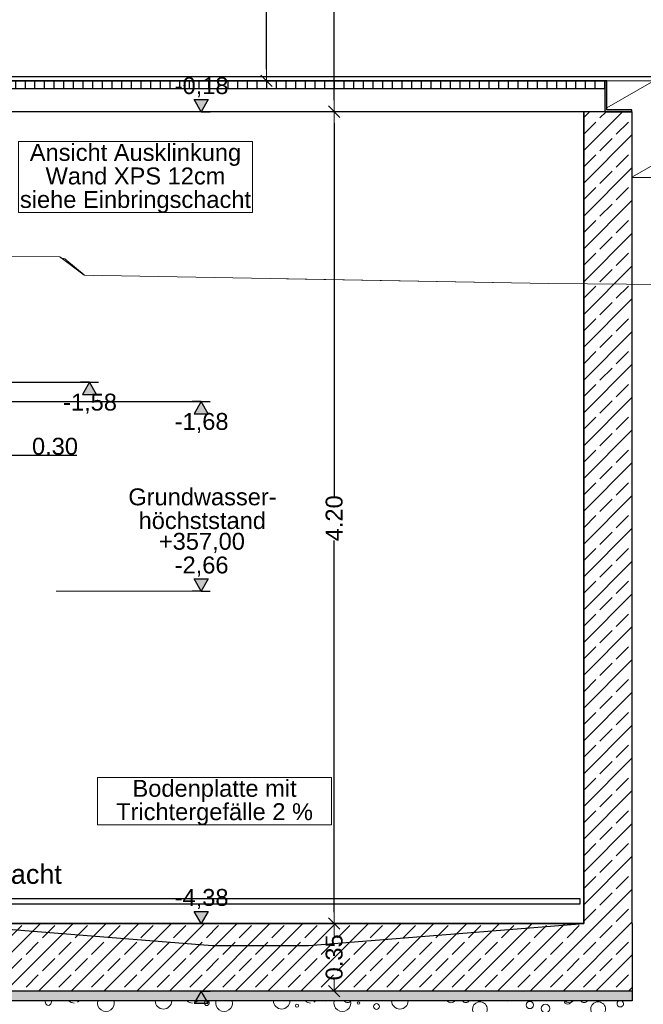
# Model space of a CAD drawing. Header units: metres. Extents: x -12 to 62.3, y -22.2 to 2.8.
# Tile 209 of 214: x 45.8 to 49, y -15 to -9.9. Entities that reach past the tile are written whole.
import ezdxf

# ---------------------------------------------------------------- set-up
doc = ezdxf.new("R2010")
doc.units = ezdxf.units.M
doc.header["$LTSCALE"] = 20
doc.header["$MEASUREMENT"] = 0
for name, pattern in [('Strichlinie', [0.2, 0.15, -0.05]), ('Strichlinie eng', [0.115, 0.075, -0.04]), ('Strichlinie_ lang', [0.529167, 0.3175, -0.211667])]:
    doc.linetypes.add(name, pattern=pattern)
doc.layers.get('0').update_dxf_attribs({"color": 8, "lineweight": 9})
doc.layers.get('Defpoints').update_dxf_attribs({"color": 8, "lineweight": 9})
for name, color, linetype in [('Neubau_A - Sauberkeitsschicht', 8, 'Continuous'), ('Neubau_A-Bodenplatte', 8, 'Continuous'), ('Neubau_A-STB Wände', 8, 'Continuous'), ('Neubau_S-Linien _ Schraffuren.2D', 8, 'Continuous'), ('Neubau_T-Bemaßung', 8, 'Continuous'), ('Neubau_T-Text', 8, 'Continuous')]:
    doc.layers.add(name, color=color, linetype=linetype)
doc.layers.add('S-Linien _ Schraffuren.2D', color=8, linetype='Continuous', lineweight=9)
doc.layers.add('T-Bemaßung', color=8, linetype='Continuous', lineweight=9)
doc.styles.add('ERSTELLTER_STIL_2', font='arial.ttf')
doc.dimstyles.new('ERSTELLTER_STIL__1', dxfattribs={"dimtxt": 0.0875, "dimasz": 0.059375, "dimexe": 0.18, "dimexo": 0.0625, "dimgap": 0, "dimtad": 1, "dimzin": 0, "dimdsep": 46, "dimtxsty": 'ERSTELLTER_STIL_2', "dimblk": 'ARROWHEAD_6', "dimblk1": 'ARROWHEAD_6', "dimblk2": 'ARROWHEAD_6', "dimcen": 0.09, "dimclrd": 7, "dimclre": 7, "dimclrt": 7, "dimazin": 0, "dimtfac": 1, "dimtdec": 4, "dimtmove": 0, "dimatfit": 3, "dimfxl": 1, "dimtolj": 1, "dimtzin": 0, "dimarcsym": 0})
doc.dimstyles.new('ERSTELLTER_STIL__3', dxfattribs={"dimtxt": 0.0875, "dimasz": 0.059375, "dimexe": 0.18, "dimexo": 0.0625, "dimgap": 0, "dimtad": 1, "dimzin": 0, "dimdsep": 46, "dimtxsty": 'ERSTELLTER_STIL_2', "dimblk": 'ARROWHEAD_6', "dimblk1": 'ARROWHEAD_6', "dimblk2": 'ARROWHEAD_6', "dimcen": 0.09, "dimclrd": 1, "dimclre": 1, "dimclrt": 1, "dimazin": 0, "dimtfac": 1, "dimtdec": 4, "dimtmove": 0, "dimatfit": 3, "dimfxl": 1, "dimtolj": 1, "dimtzin": 0, "dimarcsym": 0})
pattern_1 = [(45, (2952.9134, -10.175), (-0.0848528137, 0.0848528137), []), (45, (2952.87097, -10.13257), (-0.0848528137, 0.0848528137), [0.09, -0.03])]

# ---------------------------------------------------------------- blocks, each defined once
blk = doc.blocks.new('*X378', base_point=(-18420.1572, 0))
at = {"layer": 'S-Linien _ Schraffuren.2D', "color": 253, "linetype": 'Continuous', "lineweight": 9, "true_color": 0x9f9f9f}
for centre, radius in [((-21325.5362, -4.7913), 0.00642), ((-21324.6491, -4.8016), 0.0189), ((-21325.8548, -4.8055), 0.00812), ((-21325.443, -4.8093), 0.015), ((-21324.5677, -4.8193), 0.0223)]:
    blk.add_circle(centre, radius, dxfattribs=at)
for centre, radius, start, end in [((-21327.1414, -4.7875), 0.0158, 151.5181, 28.4819), ((-21327.0077, -4.7531), 0.0382, 224.6985, 270), ((-21327.0077, -4.7531), 0.0382, 296.5651, 315.3015), ((-21326.8434, -4.7913), 0.0436, 164.9207, 15.0793), ((-21326.5455, -4.7799), 0.0427, 180.173, 359.827), ((-21326.3959, -4.7531), 0.0382, 224.6985, 270), ((-21326.3959, -4.7531), 0.0382, 296.5651, 315.3015), ((-21326.3215, -4.7913), 0.0128, 118.6876, 61.3124), ((-21326.2316, -4.7913), 0.0436, 164.9207, 15.0793), ((-21325.9336, -4.7799), 0.0427, 180.173, 359.827), ((-21325.784, -4.7531), 0.0382, 224.6985, 270), ((-21325.784, -4.7531), 0.0382, 296.5651, 315.3015), ((-21325.7052, -4.7695), 0.0119, 241.3524, 298.6476), ((-21325.6198, -4.7913), 0.0436, 164.9207, 15.0793), ((-21325.5922, -4.7663), 0.0223, 218.0434, 321.9566), ((-21325.3218, -4.7799), 0.0427, 180.173, 359.827), ((-21325.0574, -4.7625), 0.0275, 219.5674, 320.4326), ((-21324.9804, -4.7663), 0.0223, 218.0434, 321.9566), ((-21324.9077, -4.8231), 0.0382, 296.5651, 270), ((-21324.7641, -4.7606), 0.0205, 251.2299, 288.7701), ((-21324.4528, -4.7786), 0.0189, 184.1113, 355.8887), ((-21324.4456, -4.7625), 0.0275, 219.5674, 320.4326), ((-21324.3685, -4.7663), 0.0223, 218.0434, 321.9566), ((-21324.2959, -4.8231), 0.0382, 296.5651, 270), ((-21324.1812, -4.795), 0.0169, 117.0553, 62.9447)]:
    blk.add_arc(centre, radius, start, end, dxfattribs=at)
blk = doc.blocks.new('ARROWHEAD_6')
at = {"color": 0, "linetype": 'Continuous', "lineweight": 0}
for p, q in [((0, 0), (-1, 0)), ((-0.5, -0.5), (0.5, 0.5))]:
    blk.add_line(p, q, dxfattribs=at)
blk = doc.blocks.new('*D455')
at = {"layer": 'Defpoints', "color": 0, "linetype": 'Continuous', "transparency": 16777216}
for p in [(42.786, -10.175), (55.892, -10.175), (45.53, -10.355)]:
    blk.add_point(p, dxfattribs=at)
at = {"layer": 'Neubau_T-Bemaßung', "linetype": 'Continuous', "lineweight": -2, "transparency": 16777216}
for p, q in [((42.786, -10.175), (42.786, -10.0772)), ((55.8295, -10.175), (42.606, -10.175)), ((42.786, -10.2956), (42.786, -10.2344)), ((45.4675, -10.355), (42.606, -10.355))]:
    blk.add_line(p, q, dxfattribs=at)
at = {"layer": 'Neubau_T-Bemaßung', "linetype": 'Continuous', "lineweight": -2, "transparency": 16777216, "xscale": 0.059375, "yscale": 0.059375, "zscale": 0.059375}
for p, rotation in [((42.786, -10.175), 90), ((42.786, -10.355), 270)]:
    blk.add_blockref('ARROWHEAD_6', p, dxfattribs=dict(at, rotation=rotation))
at = {"layer": 'Neubau_T-Bemaßung', "linetype": 'Continuous', "transparency": 16777216, "insert": (42.8997, -10.0772), "char_height": 0.0875, "attachment_point": 5, "rotation": 90, "style": 'ERSTELLTER_STIL_2'}
blk.add_mtext('\\A1;0.18', dxfattribs=at)
blk = doc.blocks.new('*D456')
at = {"layer": 'Defpoints', "color": 0, "linetype": 'Continuous', "transparency": 16777216}
for p in [(42.69, -7.175), (42.8997, -7.175), (55.892, -10.175)]:
    blk.add_point(p, dxfattribs=at)
at = {"layer": 'Neubau_T-Bemaßung', "linetype": 'Continuous', "lineweight": -2, "transparency": 16777216}
for p, q in [((42.7525, -7.175), (43.0797, -7.175)), ((42.8997, -7.2344), (42.8997, -8.565)), ((42.8997, -10.1156), (42.8997, -8.792)), ((55.8295, -10.175), (42.7197, -10.175))]:
    blk.add_line(p, q, dxfattribs=at)
at = {"layer": 'Neubau_T-Bemaßung', "linetype": 'Continuous', "lineweight": -2, "transparency": 16777216, "xscale": 0.059375, "yscale": 0.059375, "zscale": 0.059375}
for p, rotation in [((42.8997, -7.175), 90), ((42.8997, -10.175), 270)]:
    blk.add_blockref('ARROWHEAD_6', p, dxfattribs=dict(at, rotation=rotation))
at = {"layer": 'Neubau_T-Bemaßung', "linetype": 'Continuous', "transparency": 16777216, "insert": (42.8997, -8.6785), "char_height": 0.0875, "attachment_point": 5, "rotation": 90, "style": 'ERSTELLTER_STIL_2'}
blk.add_mtext('\\A1;3.00', dxfattribs=at)
blk = doc.blocks.new('*D482')
at = {"layer": 'Defpoints', "color": 0, "linetype": 'Continuous', "transparency": 16777216}
for p in [(18.9137, -10.175), (55.892, -10.175), (45.53, -10.355)]:
    blk.add_point(p, dxfattribs=at)
at = {"layer": 'Neubau_T-Bemaßung', "linetype": 'Continuous', "lineweight": -2, "transparency": 16777216}
for p, q in [((18.9137, -10.175), (18.9137, -10.0772)), ((55.8295, -10.175), (18.7337, -10.175)), ((18.9137, -10.2956), (18.9137, -10.2344)), ((45.4675, -10.355), (18.7337, -10.355))]:
    blk.add_line(p, q, dxfattribs=at)
at = {"layer": 'Neubau_T-Bemaßung', "linetype": 'Continuous', "lineweight": -2, "transparency": 16777216, "xscale": 0.059375, "yscale": 0.059375, "zscale": 0.059375}
for p, rotation in [((18.9137, -10.175), 90), ((18.9137, -10.355), 270)]:
    blk.add_blockref('ARROWHEAD_6', p, dxfattribs=dict(at, rotation=rotation))
at = {"layer": 'Neubau_T-Bemaßung', "linetype": 'Continuous', "transparency": 16777216, "insert": (19.0274, -10.0772), "char_height": 0.0875, "attachment_point": 5, "rotation": 90, "style": 'ERSTELLTER_STIL_2'}
blk.add_mtext('\\A1;0.18', dxfattribs=at)
blk = doc.blocks.new('*D483')
at = {"layer": 'Defpoints', "color": 0, "linetype": 'Continuous', "transparency": 16777216}
for p in [(19.0274, -7.675), (19.2714, -7.675), (55.892, -10.175)]:
    blk.add_point(p, dxfattribs=at)
at = {"layer": 'Neubau_T-Bemaßung', "linetype": 'Continuous', "lineweight": -2, "transparency": 16777216}
for p, q in [((19.2089, -7.675), (18.8474, -7.675)), ((19.0274, -7.7344), (19.0274, -8.8143)), ((19.0274, -10.1156), (19.0274, -9.0427)), ((55.8295, -10.175), (18.8474, -10.175))]:
    blk.add_line(p, q, dxfattribs=at)
at = {"layer": 'Neubau_T-Bemaßung', "linetype": 'Continuous', "lineweight": -2, "transparency": 16777216, "xscale": 0.059375, "yscale": 0.059375, "zscale": 0.059375}
for p, rotation in [((19.0274, -7.675), 90), ((19.0274, -10.175), 270)]:
    blk.add_blockref('ARROWHEAD_6', p, dxfattribs=dict(at, rotation=rotation))
at = {"layer": 'Neubau_T-Bemaßung', "linetype": 'Continuous', "transparency": 16777216, "insert": (19.0274, -8.9285), "char_height": 0.0875, "attachment_point": 5, "rotation": 90, "style": 'ERSTELLTER_STIL_2'}
blk.add_mtext('\\A1;2.50', dxfattribs=at)
blk = doc.blocks.new('*D504')
at = {"layer": 'Defpoints', "color": 0, "linetype": 'Continuous', "transparency": 16777216}
for p in [(2.5311, -10.175), (55.892, -10.175), (45.53, -10.355)]:
    blk.add_point(p, dxfattribs=at)
at = {"layer": 'Neubau_T-Bemaßung', "linetype": 'Continuous', "lineweight": -2, "transparency": 16777216}
for p, q in [((2.5311, -10.175), (2.5311, -10.0772)), ((55.8295, -10.175), (2.3511, -10.175)), ((2.5311, -10.2956), (2.5311, -10.2344)), ((45.4675, -10.355), (2.3511, -10.355))]:
    blk.add_line(p, q, dxfattribs=at)
at = {"layer": 'Neubau_T-Bemaßung', "linetype": 'Continuous', "lineweight": -2, "transparency": 16777216, "xscale": 0.059375, "yscale": 0.059375, "zscale": 0.059375}
for p, rotation in [((2.5311, -10.175), 90), ((2.5311, -10.355), 270)]:
    blk.add_blockref('ARROWHEAD_6', p, dxfattribs=dict(at, rotation=rotation))
at = {"layer": 'Neubau_T-Bemaßung', "linetype": 'Continuous', "transparency": 16777216, "insert": (2.6448, -10.0772), "char_height": 0.0875, "attachment_point": 5, "rotation": 90, "style": 'ERSTELLTER_STIL_2'}
blk.add_mtext('\\A1;0.18', dxfattribs=at)
blk = doc.blocks.new('*D505')
at = {"layer": 'Defpoints', "color": 0, "linetype": 'Continuous', "transparency": 16777216}
for p in [(2.6448, -7.175), (42.69, -7.175), (55.892, -10.175)]:
    blk.add_point(p, dxfattribs=at)
at = {"layer": 'Neubau_T-Bemaßung', "linetype": 'Continuous', "lineweight": -2, "transparency": 16777216}
for p, q in [((42.6275, -7.175), (2.4648, -7.175)), ((2.6448, -7.2344), (2.6448, -8.565)), ((2.6448, -10.1156), (2.6448, -8.792)), ((55.8295, -10.175), (2.4648, -10.175))]:
    blk.add_line(p, q, dxfattribs=at)
at = {"layer": 'Neubau_T-Bemaßung', "linetype": 'Continuous', "lineweight": -2, "transparency": 16777216, "xscale": 0.059375, "yscale": 0.059375, "zscale": 0.059375}
for p, rotation in [((2.6448, -7.175), 90), ((2.6448, -10.175), 270)]:
    blk.add_blockref('ARROWHEAD_6', p, dxfattribs=dict(at, rotation=rotation))
at = {"layer": 'Neubau_T-Bemaßung', "linetype": 'Continuous', "transparency": 16777216, "insert": (2.6448, -8.6785), "char_height": 0.0875, "attachment_point": 5, "rotation": 90, "style": 'ERSTELLTER_STIL_2'}
blk.add_mtext('\\A1;3.00', dxfattribs=at)
blk = doc.blocks.new('*D399')
at = {"layer": 'Defpoints', "color": 0, "linetype": 'Continuous', "transparency": 16777216}
for p in [(47.0588, -1.4949), (47.12, -1.4949), (48.82, -10.195)]:
    blk.add_point(p, dxfattribs=at)
at = {"layer": 'Neubau_T-Bemaßung', "linetype": 'Continuous', "lineweight": -2, "transparency": 16777216}
for p, q in [((47.0575, -1.4949), (46.8788, -1.4949)), ((47.0588, -1.5543), (47.0588, -5.7349)), ((47.0588, -10.1356), (47.0588, -5.962)), ((48.7575, -10.195), (46.8788, -10.195))]:
    blk.add_line(p, q, dxfattribs=at)
at = {"layer": 'Neubau_T-Bemaßung', "linetype": 'Continuous', "lineweight": -2, "transparency": 16777216, "xscale": 0.059375, "yscale": 0.059375, "zscale": 0.059375}
for p, rotation in [((47.0588, -1.4949), 90), ((47.0588, -10.195), 270)]:
    blk.add_blockref('ARROWHEAD_6', p, dxfattribs=dict(at, rotation=rotation))
at = {"layer": 'Neubau_T-Bemaßung', "linetype": 'Continuous', "transparency": 16777216, "insert": (47.0588, -5.8484), "char_height": 0.0875, "attachment_point": 5, "rotation": 90, "style": 'ERSTELLTER_STIL_2'}
blk.add_mtext('\\A1;8.70', dxfattribs=at)
blk = doc.blocks.new('*D400')
at = {"layer": 'Defpoints', "color": 0, "linetype": 'Continuous', "transparency": 16777216}
for p in [(47.4088, -14.555), (47.47, -14.555), (47.47, -14.905)]:
    blk.add_point(p, dxfattribs=at)
at = {"layer": 'Neubau_T-Bemaßung', "linetype": 'Continuous', "lineweight": -2, "transparency": 16777216}
for p, q in [((47.4075, -14.555), (47.2288, -14.555)), ((47.4088, -14.6144), (47.4088, -14.6162)), ((47.4088, -14.8456), (47.4088, -14.8441)), ((47.4075, -14.905), (47.2288, -14.905))]:
    blk.add_line(p, q, dxfattribs=at)
at = {"layer": 'Neubau_T-Bemaßung', "linetype": 'Continuous', "lineweight": -2, "transparency": 16777216, "xscale": 0.059375, "yscale": 0.059375, "zscale": 0.059375}
for p, rotation in [((47.4088, -14.555), 90), ((47.4088, -14.905), 270)]:
    blk.add_blockref('ARROWHEAD_6', p, dxfattribs=dict(at, rotation=rotation))
at = {"layer": 'Neubau_T-Bemaßung', "linetype": 'Continuous', "transparency": 16777216, "insert": (47.4088, -14.7301), "char_height": 0.0875, "attachment_point": 5, "rotation": 90, "style": 'ERSTELLTER_STIL_2'}
blk.add_mtext('\\A1;0.35', dxfattribs=at)
blk = doc.blocks.new('*D401')
at = {"layer": 'Defpoints', "color": 0, "linetype": 'Continuous', "transparency": 16777216}
for p in [(47.4088, -10.355), (47.47, -10.355), (47.47, -14.555)]:
    blk.add_point(p, dxfattribs=at)
at = {"layer": 'Neubau_T-Bemaßung', "linetype": 'Continuous', "lineweight": -2, "transparency": 16777216}
for p, q in [((47.4075, -10.355), (47.2288, -10.355)), ((47.4088, -10.4144), (47.4088, -12.3432)), ((47.4088, -14.4956), (47.4088, -12.5738)), ((47.4075, -14.555), (47.2288, -14.555))]:
    blk.add_line(p, q, dxfattribs=at)
at = {"layer": 'Neubau_T-Bemaßung', "linetype": 'Continuous', "lineweight": -2, "transparency": 16777216, "xscale": 0.059375, "yscale": 0.059375, "zscale": 0.059375}
for p, rotation in [((47.4088, -10.355), 90), ((47.4088, -14.555), 270)]:
    blk.add_blockref('ARROWHEAD_6', p, dxfattribs=dict(at, rotation=rotation))
at = {"layer": 'Neubau_T-Bemaßung', "linetype": 'Continuous', "transparency": 16777216, "insert": (47.4088, -12.4585), "char_height": 0.0875, "attachment_point": 5, "rotation": 90, "style": 'ERSTELLTER_STIL_2'}
blk.add_mtext('\\A1;4.20', dxfattribs=at)
blk = doc.blocks.new('*D402')
at = {"layer": 'Defpoints', "color": 0, "linetype": 'Continuous', "transparency": 16777216}
for p in [(47.4088, -6.495), (47.47, -6.495), (47.47, -10.355)]:
    blk.add_point(p, dxfattribs=at)
at = {"layer": 'Neubau_T-Bemaßung', "linetype": 'Continuous', "lineweight": -2, "transparency": 16777216}
for p, q in [((47.4075, -6.495), (47.2288, -6.495)), ((47.4088, -6.5544), (47.4088, -8.3149)), ((47.4088, -10.2956), (47.4088, -8.5421)), ((47.4075, -10.355), (47.2288, -10.355))]:
    blk.add_line(p, q, dxfattribs=at)
at = {"layer": 'Neubau_T-Bemaßung', "linetype": 'Continuous', "lineweight": -2, "transparency": 16777216, "xscale": 0.059375, "yscale": 0.059375, "zscale": 0.059375}
for p, rotation in [((47.4088, -6.495), 90), ((47.4088, -10.355), 270)]:
    blk.add_blockref('ARROWHEAD_6', p, dxfattribs=dict(at, rotation=rotation))
at = {"layer": 'Neubau_T-Bemaßung', "linetype": 'Continuous', "transparency": 16777216, "insert": (47.4088, -8.4285), "char_height": 0.0875, "attachment_point": 5, "rotation": 90, "style": 'ERSTELLTER_STIL_2'}
blk.add_mtext('\\A1;3.86', dxfattribs=at)
blk = doc.blocks.new('*D416')
at = {"layer": 'Defpoints', "color": 0, "linetype": 'Continuous', "transparency": 16777216}
for p in [(8.8739, -10.175), (55.892, -10.175), (45.53, -10.355)]:
    blk.add_point(p, dxfattribs=at)
at = {"layer": 'Neubau_T-Bemaßung', "linetype": 'Continuous', "lineweight": -2, "transparency": 16777216}
for p, q in [((55.8295, -10.175), (8.6939, -10.175)), ((8.8739, -10.2344), (8.8739, -10.2956)), ((45.4675, -10.355), (8.6939, -10.355)), ((8.8739, -10.355), (8.8739, -10.4531))]:
    blk.add_line(p, q, dxfattribs=at)
at = {"layer": 'Neubau_T-Bemaßung', "linetype": 'Continuous', "lineweight": -2, "transparency": 16777216, "xscale": 0.059375, "yscale": 0.059375, "zscale": 0.059375}
for p, rotation in [((8.8739, -10.175), 90), ((8.8739, -10.355), 270)]:
    blk.add_blockref('ARROWHEAD_6', p, dxfattribs=dict(at, rotation=rotation))
at = {"layer": 'Neubau_T-Bemaßung', "linetype": 'Continuous', "transparency": 16777216, "insert": (8.7601, -10.4531), "char_height": 0.0875, "attachment_point": 5, "rotation": 90, "style": 'ERSTELLTER_STIL_2'}
blk.add_mtext('\\A1;0.18', dxfattribs=at)
blk = doc.blocks.new('*D417')
at = {"layer": 'Defpoints', "color": 0, "linetype": 'Continuous', "transparency": 16777216}
for p in [(8.7601, -6.825), (8.9865, -6.825), (55.892, -10.175)]:
    blk.add_point(p, dxfattribs=at)
at = {"layer": 'Neubau_T-Bemaßung', "linetype": 'Continuous', "lineweight": -2, "transparency": 16777216}
for p, q in [((8.924, -6.825), (8.5801, -6.825)), ((8.7601, -6.8844), (8.7601, -8.4563)), ((8.7601, -10.1156), (8.7601, -8.6842)), ((55.8295, -10.175), (8.5801, -10.175))]:
    blk.add_line(p, q, dxfattribs=at)
at = {"layer": 'Neubau_T-Bemaßung', "linetype": 'Continuous', "lineweight": -2, "transparency": 16777216, "xscale": 0.059375, "yscale": 0.059375, "zscale": 0.059375}
for p, rotation in [((8.7601, -6.825), 90), ((8.7601, -10.175), 270)]:
    blk.add_blockref('ARROWHEAD_6', p, dxfattribs=dict(at, rotation=rotation))
at = {"layer": 'Neubau_T-Bemaßung', "linetype": 'Continuous', "transparency": 16777216, "insert": (8.7601, -8.5702), "char_height": 0.0875, "attachment_point": 5, "rotation": 90, "style": 'ERSTELLTER_STIL_2'}
blk.add_mtext('\\A1;3.35', dxfattribs=at)
blk = doc.blocks.new('*D441')
at = {"layer": 'Defpoints', "color": 0, "linetype": 'Continuous', "transparency": 16777216}
for p in [(45.6502, -10.8172), (45.6502, -12.1311), (45.355, -12.605)]:
    blk.add_point(p, dxfattribs=at)
at = {"layer": 'T-Bemaßung', "linetype": 'Continuous', "lineweight": -2, "transparency": 16777216}
for p, q in [((45.6502, -10.8797), (45.6502, -12.3111)), ((45.355, -12.5425), (45.355, -11.9511)), ((45.4144, -12.1311), (45.5908, -12.1311)), ((45.6502, -12.1311), (46.0771, -12.1311))]:
    blk.add_line(p, q, dxfattribs=at)
at = {"layer": 'T-Bemaßung', "linetype": 'Continuous', "lineweight": -2, "transparency": 16777216, "xscale": 0.059375, "yscale": 0.059375, "zscale": 0.059375, "rotation": 180}
blk.add_blockref('ARROWHEAD_6', (45.355, -12.1311), dxfattribs=at)
at = {"layer": 'T-Bemaßung', "linetype": 'Continuous', "lineweight": -2, "transparency": 16777216, "xscale": 0.059375, "yscale": 0.059375, "zscale": 0.059375}
blk.add_blockref('ARROWHEAD_6', (45.6502, -12.1311), dxfattribs=at)
at = {"layer": 'T-Bemaßung', "linetype": 'Continuous', "transparency": 16777216, "insert": (45.9636, -12.0864), "char_height": 0.0875, "attachment_point": 5, "style": 'ERSTELLTER_STIL_2'}
blk.add_mtext('\\A1;0.30', dxfattribs=at)

msp = doc.modelspace()

# ---------------------------------------------------------------- hatches: boundary and pattern name
at = {"layer": 'Neubau_A - Sauberkeitsschicht', "linetype": 'Continuous'}
h = msp.add_hatch(dxfattribs=at)
h.set_pattern_fill('BETON__UNBEWEHRT_0001', color=256, style=0, pattern_type=2)
h.set_pattern_definition([(45, (2952.9134, -10.175), (-0.0353553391, 0.0353553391), [0.0375, -0.0125]), (45, (2952.9134, -10.139645), (-0.0353553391, 0.0353553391), [0.0375, -0.0125])])
h.paths.add_polyline_path([(23.525, -14.955), (48.9511, -14.955), (48.9511, -14.905), (23.525, -14.905)])
at = {"layer": 'Neubau_A-Bodenplatte', "linetype": 'Continuous'}
h = msp.add_hatch(dxfattribs=at)
h.set_pattern_fill('BETON__STAHLBETON_0001', color=256, style=0, pattern_type=2)
h.set_pattern_definition(pattern_1)
h.paths.add_polyline_path([(48.9511, -14.555), (45.515, -14.555), (45.515, -14.905), (48.9511, -14.905)])
at = {"layer": 'Neubau_A-STB Wände', "linetype": 'Continuous'}
h = msp.add_hatch(dxfattribs=at)
h.set_pattern_fill('BETON__STAHLBETON_0001', color=256, style=0, pattern_type=2)
h.set_pattern_definition(pattern_1)
h.paths.add_polyline_path([(48.95, -10.355), (48.7, -10.355), (48.7, -14.555), (48.95, -14.555)])
at = {"layer": 'Neubau_S-Linien _ Schraffuren.2D', "linetype": 'Continuous'}
h = msp.add_hatch(dxfattribs=at)
h.set_pattern_fill('GITTER_20X40_0001', color=256, style=0, pattern_type=2)
h.set_pattern_definition([(0, (47.21005, -10.235), (0, 0.4), []), (90, (47.21005, -10.235), (-0.05, 0), [])])
h.paths.add_polyline_path([(48.81, -10.195), (45.4901, -10.195), (45.4901, -10.235), (48.81, -10.235)])
for points in [[(48.81, -10.355), (48.95, -10.355), (48.95, -10.345), (48.82, -10.345), (48.82, -10.195), (48.81, -10.195)], [(48.9511, -14.555), (48.9511, -14.905), (48.95, -14.905), (48.95, -14.555)]]:
    msp.add_hatch(color=256, dxfattribs=at).paths.add_polyline_path(points)
at = {"layer": 'Neubau_T-Bemaßung', "linetype": 'Continuous'}
for points in [[(46.72, -10.355), (46.7563, -10.2925), (46.6838, -10.2925)], [(46.1424, -11.755), (46.1061, -11.8175), (46.1786, -11.8175)], [(46.72, -11.8549), (46.6838, -11.9174), (46.7563, -11.9174)], [(46.72, -12.835), (46.7563, -12.7725), (46.6838, -12.7725)], [(46.72, -14.555), (46.7563, -14.4925), (46.6838, -14.4925)], [(46.72, -14.905), (46.6838, -14.9675), (46.7563, -14.9675)]]:
    msp.add_hatch(color=256, dxfattribs=at).paths.add_polyline_path(points)
at = {"layer": 'S-Linien _ Schraffuren.2D', "linetype": 'Continuous'}
h = msp.add_hatch(dxfattribs=at)
h.set_pattern_fill('ABSTANDSFLÄCHEN_0001', color=256, style=0, pattern_type=2)
h.set_pattern_definition([(30, (55.525, -10.7948), (-0.1875, 0.32476), [])])
h.paths.add_polyline_path([(48.82, -10.195), (48.82, -10.345), (48.95, -10.345), (48.95, -10.355), (48.95, -10.695), (62.23, -10.695), (62.23, -10.195), (50.46, -10.195)])

# ---------------------------------------------------------------- linework, layer by layer
at = {"layer": 'Neubau_A - Sauberkeitsschicht', "linetype": 'Continuous'}
for p, q in [((48.9511, -14.905), (45.515, -14.905)), ((48.9511, -14.905), (48.9511, -14.955)), ((48.9511, -14.955), (45.675, -14.955))]:
    msp.add_line(p, q, dxfattribs=at)
at = {"layer": 'Neubau_A-Bodenplatte', "linetype": 'Continuous'}
for p, q in [((48.7, -14.555), (45.515, -14.555)), ((48.9511, -14.555), (48.95, -14.555)), ((48.9511, -14.555), (48.9511, -14.905))]:
    msp.add_line(p, q, dxfattribs=at)
at = {"layer": 'Neubau_A-STB Wände', "linetype": 'Continuous'}
for p, q in [((48.7, -10.355), (45.685, -10.355)), ((48.7, -10.355), (48.7, -14.555)), ((48.95, -10.355), (48.7, -10.355)), ((48.95, -10.355), (48.95, -14.555))]:
    msp.add_line(p, q, dxfattribs=at)
at = {"layer": 'Neubau_A-STB Wände', "linetype": 'Continuous', "flags": 128}
for points in [[(48.7, -10.355), (45.53, -10.355), (45.53, -10.655), (45.355, -10.655), (45.355, -14.555), (48.7, -14.555)], [(45.375, -14.425), (48.68, -14.425), (48.68, -14.455), (45.375, -14.455)], [(45.353, -14.555), (46.7765, -14.6686), (47.2765, -14.6686), (48.7, -14.555), (47.2765, -14.555), (46.7765, -14.555)]]:
    msp.add_lwpolyline(points, close=True, dxfattribs=at)
at = {"layer": 'Neubau_S-Linien _ Schraffuren.2D', "linetype": 'Continuous'}
msp.add_line((45.7, -10.195), (48.82, -10.195), dxfattribs=at)
at = {"layer": 'Neubau_S-Linien _ Schraffuren.2D', "linetype": 'Continuous', "flags": 128}
for points in [[(48.81, -10.195), (45.4901, -10.195), (45.4901, -10.235), (48.81, -10.235)], [(48.81, -10.355), (48.95, -10.355), (48.95, -10.345), (48.82, -10.345), (48.82, -10.195), (48.81, -10.195)]]:
    msp.add_lwpolyline(points, close=True, dxfattribs=at)
at = {"layer": 'Neubau_T-Bemaßung', "linetype": 'Continuous'}
for p, q in [((46.72, -10.355), (46.6838, -10.2925)), ((46.6838, -10.2925), (46.7563, -10.2925)), ((46.7563, -10.2925), (46.72, -10.355)), ((46.72, -10.355), (46.6731, -10.355)), ((46.72, -10.355), (46.7669, -10.355)), ((46.1424, -11.755), (46.0955, -11.755)), ((46.1424, -11.755), (46.1061, -11.8175)), ((46.1424, -11.755), (46.1892, -11.755)), ((46.1786, -11.8175), (46.1424, -11.755)), ((46.1061, -11.8175), (46.1786, -11.8175)), ((46.72, -11.8549), (46.6731, -11.8549)), ((46.72, -11.8549), (46.6838, -11.9174)), ((46.72, -11.8549), (46.7669, -11.8549)), ((46.7563, -11.9174), (46.72, -11.8549)), ((46.6838, -11.9174), (46.7563, -11.9174)), ((46.72, -12.835), (46.6838, -12.7725)), ((46.6838, -12.7725), (46.7563, -12.7725)), ((46.7563, -12.7725), (46.72, -12.835)), ((46.72, -12.835), (46.6731, -12.835)), ((46.72, -12.835), (46.7669, -12.835)), ((46.72, -14.555), (46.6838, -14.4925)), ((46.6838, -14.4925), (46.7563, -14.4925)), ((46.7563, -14.4925), (46.72, -14.555)), ((46.72, -14.555), (46.6731, -14.555)), ((46.72, -14.555), (46.7669, -14.555)), ((46.72, -14.905), (46.6731, -14.905)), ((46.72, -14.905), (46.6838, -14.9675)), ((46.72, -14.905), (46.7669, -14.905)), ((46.7563, -14.9675), (46.72, -14.905)), ((46.6838, -14.9675), (46.7563, -14.9675))]:
    msp.add_line(p, q, dxfattribs=at)
at = {"layer": 'Neubau_T-Bemaßung', "linetype": 'Strichlinie eng'}
for p, q in [((47.47, -10.355), (45.97, -10.355)), ((45.355, -11.755), (46.1424, -11.755)), ((45.475, -11.8549), (46.72, -11.8549)), ((47.47, -14.555), (45.97, -14.555)), ((47.47, -14.905), (45.97, -14.905))]:
    msp.add_line(p, q, dxfattribs=at)
at = {"layer": 'S-Linien _ Schraffuren.2D', "linetype": 'Continuous'}
for p, q in [((48.82, -10.195), (62.23, -10.195)), ((48.95, -10.695), (62.2567, -10.695))]:
    msp.add_line(p, q, dxfattribs=at)
at = {"layer": 'S-Linien _ Schraffuren.2D', "linetype": 'Strichlinie_ lang'}
msp.add_line((45.9894, -11.1053), (45.994, -11.1107), dxfattribs=at)
at = {"layer": 'S-Linien _ Schraffuren.2D', "color": 21, "linetype": 'Strichlinie', "flags": 128}
msp.add_lwpolyline([(54.1607, -11.3054), (52.23, -11.284), (48.5204, -11.243), (46.1146, -11.201), (45.9894, -11.1053), (43.0553, -11.0705), (36.8715, -10.9761), (32.342, -10.9037), (27.1349, -10.8189), (17.8029, -10.6526), (12.8627, -10.5786), (12.7626, -10.6353), (12.3922, -10.6329), (10.3622, -10.6318), (8.3064, -10.614), (8.2075, -10.6292), (1.2151, -10.6559), (-0.1429, -10.7019), (-2.2849, -10.6801), (-1.3, -11.665), (0.34, -11.665), (0.34, -11.405), (9.14, -11.405), (13.39, -15.655), (17.8213, -15.655), (17.9713, -15.805), (20.7287, -15.805), (20.8787, -15.655), (23.975, -15.655), (24.115, -15.515), (49.9511, -15.515)], close=True, dxfattribs=at)
at = {"layer": 'S-Linien _ Schraffuren.2D', "color": 21, "linetype": 'Strichlinie_ lang', "flags": 128}
for points in [[(12.8627, -10.5786), (15.5214, -10.5949), (17.8029, -10.6526), (27.1084, -10.8165), (27.1085, -10.8165), (27.1349, -10.8189), (32.342, -10.9037), (36.5089, -10.9721), (36.582, -10.9724), (36.583, -10.9723), (36.6, -10.9723), (36.8715, -10.9761), (43.0553, -11.0705), (45.9894, -11.1053)], [(45.994, -11.1107), (46.0146, -11.1161), (46.114, -11.1987)], [(46.1146, -11.201), (48.5204, -11.243), (52.23, -11.284)]]:
    msp.add_lwpolyline(points, dxfattribs=at)
at = {"layer": 'T-Bemaßung', "linetype": 'Strichlinie eng'}
msp.add_line((45.97, -12.835), (46.72, -12.835), dxfattribs=at)
at = {"layer": 'T-Bemaßung', "linetype": 'Continuous', "flags": 128}
for points in [[(45.7742, -10.8772), (46.9862, -10.8772), (46.9862, -10.509), (45.7742, -10.509), (45.7742, -10.8772)], [(46.1835, -14.0447), (47.3955, -14.0447), (47.3955, -13.799), (46.1835, -13.799), (46.1835, -14.0447)]]:
    msp.add_lwpolyline(points, close=True, dxfattribs=at)

# ---------------------------------------------------------------- block references
at = {"layer": 'S-Linien _ Schraffuren.2D', "linetype": 'Continuous'}
msp.add_blockref('*X378', (2952.9134, -10.175), dxfattribs=at)

# ---------------------------------------------------------------- texts
at = {"layer": 'Neubau_T-Bemaßung', "char_height": 0.0875, "attachment_point": 7, "style": 'ERSTELLTER_STIL_2'}
for s, insert in [('\\A1;-0,18', (46.5832, -10.28)), ('\\A1;-1,58', (46.0056, -11.9175)), ('\\A1;-1,68', (46.5832, -12.0174)), ('\\A1;Grundwasser-', (46.3432, -12.3925)), ('\\A1;höchststand', (46.3964, -12.515)), ('\\A1;+357,00', (46.5014, -12.6375)), ('\\A1;-2,66', (46.5832, -12.76)), ('\\A1;-4,38', (46.5832, -14.48))]:
    msp.add_mtext(s, dxfattribs=dict(at, insert=insert))
at = {"layer": 'Neubau_T-Text', "linetype": 'Continuous', "insert": (45.4947, -14.351), "char_height": 0.1, "attachment_point": 7, "style": 'ERSTELLTER_STIL_2'}
msp.add_mtext('\\A1;Schacht', dxfattribs=at)
at = {"layer": 'T-Bemaßung', "linetype": 'Continuous', "insert": (46.3802, -10.5218), "char_height": 0.0875, "attachment_point": 2, "line_spacing_factor": 0.834646, "style": 'ERSTELLTER_STIL_2'}
msp.add_mtext('\\A1;Ansicht Ausklinkung\\PWand XPS 12cm\\Psiehe Einbringschacht', dxfattribs=at)
at = {"layer": 'T-Bemaßung', "linetype": 'Continuous', "insert": (46.7895, -13.8118), "char_height": 0.0875, "width": 1.211298, "attachment_point": 2, "line_spacing_factor": 0.829359, "style": 'ERSTELLTER_STIL_2'}
msp.add_mtext('\\A1;Bodenplatte mit Trichtergefälle 2 %', dxfattribs=at)

# ---------------------------------------------------------------- dimensions: what is measured, and where the dimension line sits
at = {"layer": 'Neubau_T-Bemaßung', "linetype": 'Continuous'}
for base, p1, p2, picture, middle in [((47.0588, -1.4949), (48.82, -10.195), (47.12, -1.4949), '*D399', (47.0588, -5.8484)), ((47.4088, -6.495), (47.47, -10.355), (47.47, -6.495), '*D402', (47.4088, -8.4285)), ((8.7601, -6.825), (55.892, -10.175), (8.9865, -6.825), '*D417', (8.7601, -8.5702)), ((2.6448, -7.175), (55.892, -10.175), (42.69, -7.175), '*D505', (2.6448, -8.6785)), ((42.8997, -7.175), (55.892, -10.175), (42.69, -7.175), '*D456', (42.8997, -8.6785)), ((19.0274, -7.675), (55.892, -10.175), (19.2714, -7.675), '*D483', (19.0274, -8.9285)), ((2.5311, -10.175), (45.53, -10.355), (55.892, -10.175), '*D504', (2.6448, -10.0772)), ((18.9137, -10.175), (45.53, -10.355), (55.892, -10.175), '*D482', (19.0274, -10.0772)), ((42.786, -10.175), (45.53, -10.355), (55.892, -10.175), '*D455', (42.8997, -10.0772)), ((8.8739, -10.175), (45.53, -10.355), (55.892, -10.175), '*D416', (8.7601, -10.4531)), ((47.4088, -10.355), (47.47, -14.555), (47.47, -10.355), '*D401', (47.4088, -12.4585)), ((47.4088, -14.555), (47.47, -14.905), (47.47, -14.555), '*D400', (47.4088, -14.7301))]:
    dim = msp.add_linear_dim(base=base, p1=p1, p2=p2, angle=90, dimstyle='ERSTELLTER_STIL__1', override={"dimclrd": 256, "dimclre": 256, "dimclrt": 256}, dxfattribs=at)
    dim.commit()
    dim.dimension.update_dxf_attribs({"geometry": picture, "text_midpoint": middle, "dimtype": 160, "text_rotation": 90})
at = {"layer": 'T-Bemaßung', "linetype": 'Continuous'}
dim = msp.add_linear_dim(base=(45.6502, -12.1311), p1=(45.355, -12.605), p2=(45.6502, -10.8172), dimstyle='ERSTELLTER_STIL__3', override={"dimclrd": 256, "dimclre": 256, "dimclrt": 256}, dxfattribs=at)
dim.commit()
dim.dimension.update_dxf_attribs({"geometry": '*D441', "text_midpoint": (45.9636, -12.1311), "dimtype": 160})

doc.saveas('drawing.dxf')
